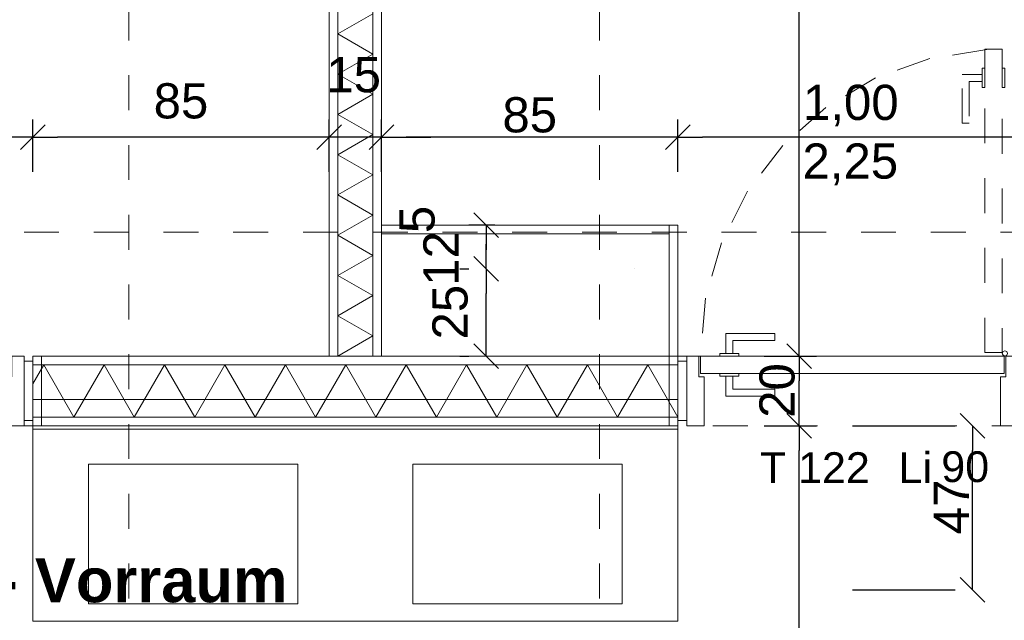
# Model space of a CAD drawing. Header units: metres. Extents: x -45.2 to 14.3, y -31.8 to 10.2.
# Tile 70 of 152: x -26 to -23.1, y -3.8 to -2.1. Entities that reach past the tile are written whole.
import ezdxf

# ---------------------------------------------------------------- set-up
doc = ezdxf.new("R2010")
doc.units = ezdxf.units.M
doc.header["$LTSCALE"] = 0.05
for name, pattern in [('gestrichelt - 01', [2, 1, -1]), ('ISO-07 Punktiert', [0.889, 0.127, -0.762]), ('Raster 01', [2, 1, -1]), ('VW-01 Strichlinie kurz', [2, 1, -1])]:
    doc.linetypes.add(name, pattern=pattern)
doc.layers.get('0').update_dxf_attribs({"lineweight": 25})
for name, color, linetype, lineweight in [('024_Fliesen_Plattenarbeiten-340 Fliesen', 7, 'Continuous', 9), ('027_Tischlerarbeiten-340 Innentüren', 7, 'Continuous', 9), ('031_Metallbauarbeiten-340 Innentüren _ Elemente', 7, 'Continuous', 9), ('039_Trockenbauarbeiten-000 Sturz', 7, 'ISO-07 Punktiert', 9), ('039_Trockenbauarbeiten-340 Gipskarton', 7, 'Continuous', 9), ('AV1-Einrichtung Bemaßung', 7, 'Continuous', 9), ('AV1-Stempel-Raumstempel', 7, 'Continuous', 9)]:
    doc.layers.add(name, color=color, linetype=linetype, lineweight=lineweight)
for name, color, linetype, lineweight, true_color in [('039_Trockenbauarbeiten-340 Dämmung', 7, 'Continuous', 9, 0xc0c0c0), ('045_Sanitärausstattung-allg.', 9, 'Continuous', 9, 0x808080), ('AV1-Raster', 7, 'Raster 01', 9, 0xa6a6a6)]:
    doc.layers.add(name, color=color, linetype=linetype, lineweight=lineweight, true_color=true_color)
doc.styles.add('Arial', font='arial.ttf')
doc.styles.add('Arial (bold)', font='arialbd.ttf')

msp = doc.modelspace()

# ---------------------------------------------------------------- linework, layer by layer
at = {"color": 0, "linetype": 'Continuous', "lineweight": 15}
for p, q in [((-25.8896, -2.3916), (-25.9604, -2.4623)), ((-25.9604, -2.4623), (-25.8896, -2.3916)), ((-25.0396, -2.3916), (-25.1104, -2.4623)), ((-25.0396, -2.3916), (-25.1104, -2.4623)), ((-24.9604, -2.4623), (-24.8896, -2.3916)), ((-24.9604, -2.4623), (-24.8896, -2.3916)), ((-24.0396, -2.3916), (-24.1104, -2.4623)), ((-24.1104, -2.4623), (-24.0396, -2.3916)), ((-24.6604, -2.6446), (-24.5896, -2.7154)), ((-24.5896, -2.8404), (-24.6604, -2.7696)), ((-24.6604, -2.7696), (-24.5896, -2.8404)), ((-24.5896, -3.0904), (-24.6604, -3.0196)), ((-23.692, -3.0904), (-23.7627, -3.0196)), ((-23.7627, -3.0196), (-23.692, -3.0904)), ((-23.692, -3.2904), (-23.7627, -3.2196)), ((-23.7627, -3.2196), (-23.692, -3.2904)), ((-23.2659, -3.2196), (-23.1952, -3.2904)), ((-23.1952, -3.7604), (-23.2659, -3.6896))]:
    msp.add_line(p, q, dxfattribs=at)
at = {"color": 0, "linetype": 'ByBlock', "lineweight": -2}
for p, q in [((-25.925, -2.427), (-25.9957, -2.427)), ((-25.925, -2.427), (-25.8543, -2.427)), ((-25.075, -2.427), (-25.1457, -2.427)), ((-25.075, -2.427), (-25.1457, -2.427)), ((-24.925, -2.427), (-24.8543, -2.427)), ((-24.925, -2.427), (-24.8543, -2.427)), ((-24.075, -2.427), (-24.1457, -2.427)), ((-24.075, -2.427), (-24.0043, -2.427)), ((-23.075, -2.427), (-23.1457, -2.427)), ((-24.625, -2.68), (-24.625, -2.7507)), ((-24.625, -2.805), (-24.625, -2.7343)), ((-24.625, -2.805), (-24.625, -2.8757)), ((-24.625, -3.055), (-24.625, -2.9843)), ((-23.7274, -3.055), (-23.7274, -2.9843)), ((-23.7274, -3.055), (-23.7274, -3.1257)), ((-23.7274, -3.255), (-23.7274, -3.1843)), ((-23.7274, -3.255), (-23.7274, -3.3257)), ((-23.2305, -3.255), (-23.2305, -3.3257)), ((-23.2305, -3.725), (-23.2305, -3.6543))]:
    msp.add_line(p, q, dxfattribs=at)
at = {"layer": '024_Fliesen_Plattenarbeiten-340 Fliesen'}
msp.add_lwpolyline([(-25.925, -3.255), (-24.075, -3.255), (-24.075, -3.265), (-25.925, -3.265)], close=True, dxfattribs=at)
at = {"layer": '027_Tischlerarbeiten-340 Innentüren', "color": 253, "linetype": 'gestrichelt - 01', "lineweight": 9, "true_color": 0xa6a6a6}
msp.add_lwpolyline([(-23.189, -2.1765), (-23.3525, -2.2019), (-23.5083, -2.2577), (-23.6507, -2.3419), (-23.7747, -2.4515), (-23.8758, -2.5825), (-23.9503, -2.7302), (-23.9956, -2.8894), (-24.01, -3.0542)], dxfattribs=at)
for points in [[(-23.195, -2.175), (-23.145, -2.175), (-23.145, -3.045), (-23.195, -3.045)], [(-23.2025, -2.23), (-23.195, -2.23), (-23.195, -2.285), (-23.2025, -2.285)], [(-23.145, -2.23), (-23.1375, -2.23), (-23.1375, -2.285), (-23.145, -2.285)], [(-23.2025, -2.2475), (-23.2025, -2.2675), (-23.24, -2.2675), (-23.24, -2.3875), (-23.26, -2.3875), (-23.26, -2.2475)]]:
    msp.add_lwpolyline(points, close=True, dxfattribs=at)
at = {"layer": '027_Tischlerarbeiten-340 Innentüren'}
for points in [[(-23.9375, -3.0475), (-23.9175, -3.0475), (-23.9175, -3.01), (-23.7975, -3.01), (-23.7975, -2.99), (-23.9375, -2.99)], [(-23.955, -3.0475), (-23.9, -3.0475), (-23.9, -3.055), (-23.955, -3.055)], [(-23.1375, -3.04), (-23.1322, -3.0422), (-23.13, -3.0475), (-23.1322, -3.0528), (-23.1375, -3.055), (-23.1428, -3.0528), (-23.145, -3.0475), (-23.1428, -3.0422)], [(-25.985, -3.055), (-25.985, -3.115), (-26, -3.115), (-26, -3.255), (-25.95, -3.255), (-25.95, -3.055)], [(-25.95, -3.24), (-25.95, -3.07), (-25.925, -3.07), (-25.925, -3.24)], [(-24.075, -3.07), (-24.05, -3.07), (-24.05, -3.24), (-24.075, -3.24)], [(-24.015, -3.055), (-24.015, -3.115), (-24, -3.115), (-24, -3.255), (-24.05, -3.255), (-24.05, -3.055)], [(-24.01, -3.055), (-23.14, -3.055), (-23.14, -3.105), (-24.01, -3.105)], [(-23.135, -3.055), (-23.135, -3.115), (-23.15, -3.115), (-23.15, -3.255), (-23.1, -3.255), (-23.1, -3.055)], [(-23.955, -3.105), (-23.9, -3.105), (-23.9, -3.1125), (-23.955, -3.1125)], [(-23.9375, -3.1125), (-23.9175, -3.1125), (-23.9175, -3.15), (-23.7975, -3.15), (-23.7975, -3.17), (-23.9375, -3.17)]]:
    msp.add_lwpolyline(points, close=True, dxfattribs=at)
at = {"layer": '039_Trockenbauarbeiten-000 Sturz', "linetype": 'VW-01 Strichlinie kurz'}
for points in [[(-25.925, -3.055), (-25.925, -3.255), (-26.925, -3.255), (-26.925, -3.055)], [(-23.075, -3.055), (-23.075, -3.255), (-24.075, -3.255), (-24.075, -3.055)]]:
    msp.add_lwpolyline(points, close=True, dxfattribs=at)
at = {"layer": '039_Trockenbauarbeiten-340 Dämmung'}
for points in [[(-24.95, -3.055), (-24.95, -0.125), (-25.05, -0.125), (-25.05, -3.055)], [(-24.075, -3.08), (-25.925, -3.08), (-25.925, -3.18), (-24.075, -3.18)]]:
    msp.add_lwpolyline(points, close=True, dxfattribs=at)
for points in [[(-25.05, -3.055), (-24.95, -2.9973), (-25.05, -2.9395), (-24.95, -2.8818), (-25.05, -2.8241), (-24.95, -2.7663), (-25.05, -2.7086), (-24.95, -2.6509), (-25.05, -2.5931), (-24.95, -2.5354), (-25.05, -2.4776), (-24.95, -2.4199), (-25.05, -2.3622), (-24.95, -2.3044), (-25.05, -2.2467), (-24.95, -2.189), (-25.05, -2.1312), (-24.95, -2.0735)], [(-24.075, -3.23), (-24.1616, -3.08), (-24.2482, -3.23), (-24.3348, -3.08), (-24.4214, -3.23), (-24.508, -3.08), (-24.5946, -3.23), (-24.6812, -3.08), (-24.7678, -3.23), (-24.8544, -3.08), (-24.941, -3.23), (-25.0276, -3.08), (-25.1142, -3.23), (-25.2008, -3.08), (-25.2874, -3.23), (-25.374, -3.08), (-25.4606, -3.23), (-25.5472, -3.08), (-25.6338, -3.23), (-25.7204, -3.08), (-25.8071, -3.23), (-25.8937, -3.08), (-25.925, -3.1343)]]:
    msp.add_lwpolyline(points, dxfattribs=at)
at = {"layer": '039_Trockenbauarbeiten-340 Gipskarton'}
for points in [[(-25.05, -0.125), (-25.075, -0.125), (-25.075, -3.055), (-25.05, -3.055)], [(-24.95, -3.055), (-24.925, -3.055), (-24.925, -0.125), (-24.95, -0.125)], [(-24.925, -2.705), (-24.925, -2.68), (-24.1, -2.68), (-24.1, -2.705)], [(-24.1, -2.68), (-24.075, -2.68), (-24.075, -3.255), (-24.1, -3.255)], [(-24.075, -3.055), (-25.925, -3.055), (-25.925, -3.08), (-24.075, -3.08)], [(-25.925, -3.055), (-25.9, -3.055), (-25.9, -3.255), (-25.925, -3.255)], [(-24.075, -3.23), (-25.925, -3.23), (-25.925, -3.255), (-24.075, -3.255)]]:
    msp.add_lwpolyline(points, close=True, dxfattribs=at)
at = {"layer": '045_Sanitärausstattung-allg.'}
for points in [[(-24.075, -3.815), (-25.925, -3.815), (-25.925, -3.265), (-24.075, -3.265)], [(-25.165, -3.765), (-25.765, -3.765), (-25.765, -3.365), (-25.165, -3.365)], [(-24.835, -3.765), (-24.835, -3.365), (-24.235, -3.365), (-24.235, -3.765)]]:
    msp.add_lwpolyline(points, close=True, dxfattribs=at)
at = {"layer": 'AV1-Einrichtung Bemaßung', "color": 0, "lineweight": -2}
for p, q in [((-23.7274, -2.9843), (-23.7274, -0.3957)), ((-25.925, -2.527), (-25.925, -2.377)), ((-25.925, -2.527), (-25.925, -2.377)), ((-25.075, -2.527), (-25.075, -2.377)), ((-25.075, -2.527), (-25.075, -2.377)), ((-24.925, -2.527), (-24.925, -2.377)), ((-24.925, -2.527), (-24.925, -2.377)), ((-24.075, -2.527), (-24.075, -2.377)), ((-24.075, -2.527), (-24.075, -2.377)), ((-25.1457, -2.427), (-25.8543, -2.427)), ((-25.1457, -2.427), (-25.2164, -2.427)), ((-24.925, -2.427), (-25.075, -2.427)), ((-24.8543, -2.427), (-24.7836, -2.427)), ((-24.1457, -2.427), (-24.8543, -2.427)), ((-23.1457, -2.427), (-24.0043, -2.427)), ((-24.6, -2.68), (-24.675, -2.68)), ((-24.625, -2.7343), (-24.625, -2.7507)), ((-24.7, -2.805), (-24.675, -2.805)), ((-24.7, -2.805), (-24.675, -2.805)), ((-24.625, -2.9843), (-24.625, -2.8757)), ((-24.7, -3.055), (-24.675, -3.055)), ((-23.8274, -3.055), (-23.6774, -3.055)), ((-23.8274, -3.055), (-23.6774, -3.055)), ((-23.7274, -3.1843), (-23.7274, -3.1257)), ((-23.8274, -3.255), (-23.6774, -3.255)), ((-23.8274, -3.255), (-23.6774, -3.255)), ((-23.575, -3.255), (-23.2805, -3.255)), ((-23.7274, -5.2043), (-23.7274, -3.3257)), ((-23.2305, -3.6543), (-23.2305, -3.3257)), ((-23.575, -3.725), (-23.2805, -3.725))]:
    msp.add_line(p, q, dxfattribs=at)
at = {"layer": 'AV1-Raster'}
for p, q in [((-25.65, -22.95), (-25.65, 1.35)), ((-24.3, -22.95), (-24.3, 1.35)), ((1.35, -2.7), (-40.5, -2.7))]:
    msp.add_line(p, q, dxfattribs=at)
at = {"layer": 'Defpoints', "color": 0, "lineweight": 0}
for p, q in [((-25.925, -2.427), (-25.925, -2.427)), ((-25.075, -2.427), (-25.075, -2.427)), ((-24.925, -2.427), (-24.925, -2.427)), ((-24.075, -2.427), (-24.075, -2.427)), ((-24.625, -2.68), (-24.625, -2.68)), ((-24.1, -2.68), (-24.1, -2.68)), ((-24.625, -2.805), (-24.625, -2.805)), ((-24.2, -2.805), (-24.2, -2.805)), ((-24.2, -2.805), (-24.2, -2.805)), ((-25.925, -3.055), (-25.925, -3.055)), ((-25.925, -3.055), (-25.925, -3.055)), ((-25.925, -3.055), (-25.925, -3.055)), ((-25.925, -3.055), (-25.925, -3.055)), ((-25.075, -3.055), (-25.075, -3.055)), ((-25.075, -3.055), (-25.075, -3.055)), ((-24.925, -3.055), (-24.925, -3.055)), ((-24.925, -3.055), (-24.925, -3.055)), ((-24.2, -3.055), (-24.2, -3.055)), ((-24.075, -3.055), (-24.075, -3.055)), ((-24.075, -3.055), (-24.075, -3.055)), ((-23.7274, -3.055), (-23.7274, -3.055)), ((-25.925, -3.255), (-25.925, -3.255)), ((-25.925, -3.255), (-25.925, -3.255)), ((-23.7274, -3.255), (-23.7274, -3.255)), ((-23.2305, -3.255), (-23.2305, -3.255))]:
    msp.add_line(p, q, dxfattribs=at)

# ---------------------------------------------------------------- texts
at = {"layer": '031_Metallbauarbeiten-340 Innentüren _ Elemente', "char_height": 0.08826, "attachment_point": 7, "style": 'Arial'}
for s, insert in [('T 122', (-23.8401, -3.4191)), ('Li', (-23.4423, -3.4191)), ('90', (-23.3199, -3.4176))]:
    msp.add_mtext(s, dxfattribs=dict(at, insert=insert))
at = {"layer": 'AV1-Einrichtung Bemaßung', "color": 0, "char_height": 0.10087, "attachment_point": 7, "style": 'Arial'}
for s, insert in [('15', (-25.0832, -2.3001)), ('85', (-25.5784, -2.3751)), ('85', (-24.5784, -2.4151)), ('1,00', (-23.7164, -2.3968))]:
    msp.add_mtext(s, dxfattribs=dict(at, insert=insert))
at = {"layer": 'AV1-Einrichtung Bemaßung', "insert": (-23.7179, -2.5651), "char_height": 0.10087, "attachment_point": 7, "style": 'Arial'}
msp.add_mtext('2,25', dxfattribs=at)
at = {"layer": 'AV1-Einrichtung Bemaßung', "color": 0, "attachment_point": 7, "rotation": 90, "style": 'Arial'}
for s, insert, char_height in [('5', (-24.7714, -2.7026), 0.1009), ('12', (-24.7042, -2.8535), 0.10087), ('25', (-24.6769, -3.0076), 0.10087), ('20', (-23.7393, -3.2321), 0.10087), ('47', (-23.2405, -3.5661), 0.10087)]:
    msp.add_mtext(s, dxfattribs=dict(at, insert=insert, char_height=char_height))
at = {"layer": 'AV1-Stempel-Raumstempel', "insert": (-26.7016, -3.7627), "char_height": 0.12609, "attachment_point": 7, "style": 'Arial (bold)'}
msp.add_mtext('Toilette - Vorraum', dxfattribs=at)

doc.saveas('drawing.dxf')
